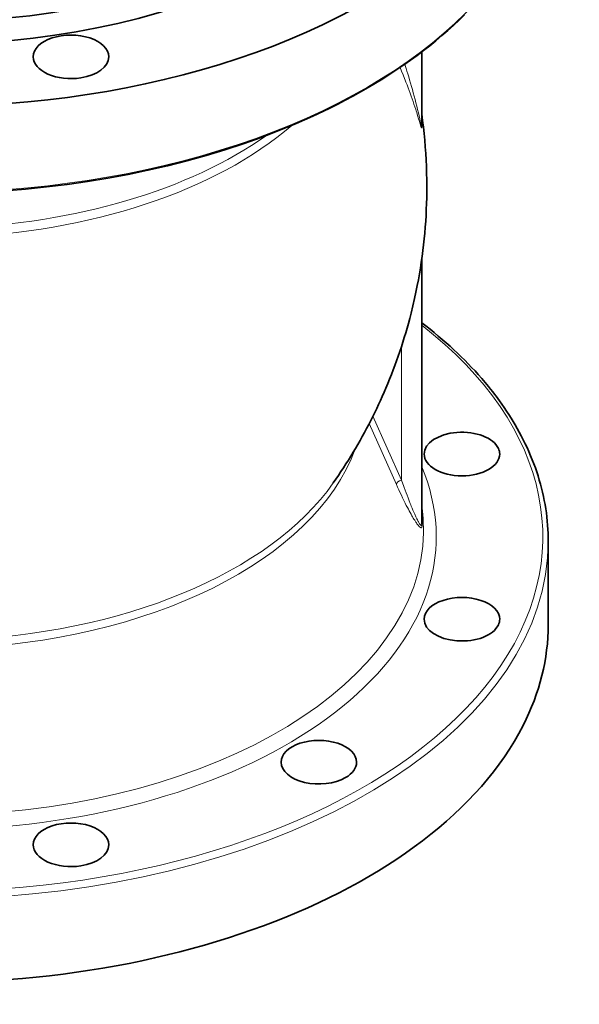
# Model space of a CAD drawing. Extents: x 140 to 961, y 46 to 839.
# Tile 9 of 10: x 857 to 961, y 535 to 718. Entities that reach past the tile are written whole.
import ezdxf

# ---------------------------------------------------------------- set-up
doc = ezdxf.new("R2010")
doc.units = 0

msp = doc.modelspace()

# ---------------------------------------------------------------- linework, layer by layer
at = {"color": 7, "lineweight": 35}
for p, q in [((931.79, 698.21), (931.79, 712.04)), ((931.79, 624.42), (931.79, 673.57)), ((955.25, 605.81), (955.25, 621.33))]:
    msp.add_line(p, q, dxfattribs=at)
at = {"color": 7, "lineweight": 13}
for p, q in [((928.04, 632.63), (928.04, 657.4)), ((922.06, 643.1), (927.1, 631.8)), ((922.76, 644.47), (928.04, 632.63))]:
    msp.add_line(p, q, dxfattribs=at)
at = {"color": 7, "lineweight": 35}
for points in [[(939.71, 718.92), (938.71, 717.93), (937.68, 716.97), (936.62, 716.01), (935.54, 715.06), (934.42, 714.12), (933.29, 713.2), (932.11, 712.28), (930.93, 711.39), (929.7, 710.49), (928.46, 709.62), (927.18, 708.75), (925.89, 707.9), (924.56, 707.06), (923.22, 706.24), (921.85, 705.42), (920.46, 704.62), (919.04, 703.84), (917.6, 703.07), (916.13, 702.31), (914.66, 701.57), (911.62, 700.13), (908.51, 698.75), (905.31, 697.44), (902.04, 696.19), (898.7, 695), (895.29, 693.88), (891.82, 692.83), (888.28, 691.85), (884.69, 690.94), (881.05, 690.09), (877.37, 689.33), (873.63, 688.63), (869.86, 688.01), (866.06, 687.46), (862.23, 686.99), (858.37, 686.6), (854.49, 686.28)], [(922.37, 643.69), (922.74, 644.42), (923.1, 645.16), (923.46, 645.91), (923.81, 646.65), (924.15, 647.4), (924.49, 648.16), (924.83, 648.92), (925.15, 649.68), (925.5, 650.52), (925.85, 651.36), (926.18, 652.2), (926.51, 653.05), (926.82, 653.9), (927.13, 654.75), (927.44, 655.6), (927.73, 656.46), (928.02, 657.33), (928.3, 658.19), (928.57, 659.06), (928.83, 659.93), (929.08, 660.81), (929.33, 661.69), (929.58, 662.62), (929.82, 663.56), (930.15, 664.92), (930.47, 666.28), (930.73, 667.49), (930.97, 668.71), (931.18, 669.78), (931.37, 670.86), (931.55, 671.94), (931.71, 673.02), (931.87, 674.1), (932.01, 675.19), (932.14, 676.27), (932.25, 677.36), (932.36, 678.45), (932.45, 679.54), (932.53, 680.64), (932.6, 681.73), (932.65, 682.83), (932.69, 683.93), (932.72, 684.99), (932.74, 686.06), (932.75, 687.17), (932.74, 688.29), (932.71, 689.53), (932.67, 690.78), (932.62, 692), (932.55, 693.23), (932.46, 694.45), (932.36, 695.67), (932.24, 696.89), (932.11, 698.11), (931.96, 699.32), (931.79, 700.54)], [(931.79, 661.81), (932.57, 661.21), (933.35, 660.59), (934.12, 659.97), (934.86, 659.35), (935.6, 658.72), (936.33, 658.09), (937.04, 657.45), (937.74, 656.81), (938.43, 656.16), (939.1, 655.51), (939.77, 654.85), (940.42, 654.19), (941.05, 653.53), (941.68, 652.86), (942.29, 652.18), (942.93, 651.45), (943.56, 650.72), (944.17, 649.97), (944.57, 649.48), (944.96, 648.99), (945.28, 648.58), (945.59, 648.17), (946.2, 647.34), (946.66, 646.7), (947.1, 646.06), (947.54, 645.41), (947.96, 644.78), (948.36, 644.14), (948.76, 643.49), (949.14, 642.85), (949.51, 642.2), (949.88, 641.54), (950.26, 640.83), (950.63, 640.11), (950.99, 639.38), (951.33, 638.64), (951.67, 637.9), (951.99, 637.15), (952.29, 636.41), (952.58, 635.66), (952.86, 634.91), (953.11, 634.16), (953.36, 633.4), (953.59, 632.64), (953.81, 631.89), (954.01, 631.13), (954.19, 630.37), (954.36, 629.61), (954.52, 628.84), (954.66, 628.08), (954.79, 627.31), (954.9, 626.55), (954.99, 625.78), (955.07, 625.01), (955.14, 624.24), (955.19, 623.47), (955.22, 622.76), (955.24, 622.04), (955.25, 621.33)]]:
    msp.add_lwpolyline(points, dxfattribs=at)
at = {"color": 7, "lineweight": 13}
for points in [[(927.78, 709.15), (928.06, 708.47), (928.34, 707.79), (928.61, 707.12), (928.74, 706.78), (928.87, 706.45), (929.08, 705.92), (929.28, 705.4), (929.47, 704.88), (929.66, 704.36), (929.85, 703.85), (930.02, 703.35), (930.2, 702.85), (930.36, 702.36), (930.52, 701.87), (930.68, 701.39), (930.77, 701.1), (930.87, 700.81), (931.04, 700.23), (931.23, 699.62), (931.37, 699.15), (931.5, 698.7), (931.57, 698.49), (931.6, 698.39), (931.63, 698.29), (931.66, 698.2), (931.68, 698.14), (931.71, 698.08), (931.72, 698.04), (931.73, 698.01), (931.74, 697.99), (931.75, 697.98), (931.76, 697.97), (931.77, 697.96), (931.77, 697.96), (931.78, 697.96), (931.78, 697.96), (931.78, 697.96), (931.79, 697.97), (931.79, 697.97), (931.79, 697.99), (931.8, 698.01), (931.8, 698.03), (931.8, 698.07), (931.8, 698.11), (931.8, 698.16), (931.8, 698.24), (931.79, 698.33)], [(928.65, 709.75), (928.77, 709.36), (928.9, 708.98), (929.06, 708.46), (929.22, 707.96), (929.38, 707.45), (929.56, 706.84), (929.74, 706.24), (929.91, 705.64), (930.08, 705.05), (930.24, 704.46), (930.41, 703.83), (930.58, 703.2), (930.73, 702.58), (930.89, 701.96), (931.03, 701.36), (931.17, 700.77), (931.3, 700.19), (931.42, 699.62), (931.51, 699.23), (931.59, 698.86), (931.64, 698.63), (931.67, 698.51), (931.71, 698.34), (931.72, 698.27), (931.75, 698.2), (931.76, 698.17), (931.77, 698.14), (931.77, 698.13), (931.77, 698.13), (931.78, 698.13), (931.78, 698.13), (931.78, 698.13), (931.78, 698.13), (931.78, 698.13), (931.79, 698.14), (931.79, 698.16), (931.79, 698.18), (931.79, 698.21)], [(928.04, 632.63), (928.28, 631.95), (928.41, 631.61), (928.53, 631.27), (928.71, 630.78), (928.89, 630.28), (929.08, 629.8), (929.26, 629.31), (929.47, 628.79), (929.67, 628.28), (929.77, 628.03), (929.87, 627.78), (930.03, 627.41), (930.18, 627.04), (930.33, 626.68), (930.49, 626.33), (930.57, 626.15), (930.65, 625.98), (930.72, 625.82), (930.79, 625.67), (930.89, 625.46), (930.99, 625.26), (931.09, 625.06), (931.14, 624.97), (931.19, 624.88), (931.26, 624.76), (931.32, 624.65), (931.39, 624.54), (931.44, 624.46), (931.47, 624.42), (931.5, 624.38), (931.54, 624.33), (931.57, 624.29), (931.59, 624.27), (931.61, 624.25), (931.62, 624.24), (931.64, 624.23), (931.65, 624.22), (931.66, 624.21), (931.68, 624.2), (931.69, 624.2), (931.7, 624.2), (931.71, 624.19), (931.72, 624.2), (931.73, 624.2), (931.74, 624.2), (931.75, 624.21), (931.76, 624.22), (931.77, 624.24), (931.77, 624.26), (931.78, 624.29), (931.79, 624.31), (931.79, 624.34), (931.79, 624.36), (931.79, 624.42)], [(927.1, 631.8), (927.33, 631.29), (927.56, 630.79), (927.79, 630.29), (928.02, 629.8), (928.25, 629.32), (928.49, 628.84), (928.61, 628.6), (928.72, 628.37), (928.94, 627.94), (929.05, 627.73), (929.15, 627.52), (929.32, 627.21), (929.48, 626.91), (929.64, 626.61), (929.81, 626.32), (929.9, 626.16), (929.99, 626), (930.11, 625.8), (930.22, 625.59), (930.34, 625.4), (930.49, 625.17), (930.56, 625.06), (930.63, 624.95), (930.72, 624.81), (930.81, 624.67), (930.91, 624.54), (930.96, 624.47), (931.02, 624.4), (931.07, 624.33), (931.12, 624.27), (931.18, 624.18), (931.25, 624.1), (931.32, 624.03), (931.35, 624), (931.39, 623.97), (931.42, 623.94), (931.45, 623.91), (931.49, 623.88), (931.53, 623.85), (931.55, 623.83), (931.57, 623.82), (931.59, 623.81), (931.61, 623.81), (931.63, 623.8), (931.65, 623.79), (931.68, 623.79), (931.7, 623.79), (931.72, 623.79), (931.74, 623.79), (931.75, 623.8), (931.77, 623.81), (931.78, 623.83), (931.79, 623.85), (931.81, 623.87), (931.81, 623.88), (931.82, 623.9), (931.83, 623.93), (931.84, 623.97), (931.84, 624), (931.85, 624.03), (931.85, 624.09), (931.85, 624.15), (931.85, 624.22), (931.85, 624.27), (931.84, 624.33), (931.84, 624.39), (931.83, 624.45), (931.81, 624.58), (931.79, 624.7)]]:
    msp.add_lwpolyline(points, dxfattribs=at)
at = {"color": 7, "lineweight": 35}
msp.add_arc((837.44, 686.85), 95.26, 324.9205, 333.0605, dxfattribs=at)
for centre, major_axis, start_param, end_param in [((840.25, 770.74), (92, 0), 2.856195, 7.068785), ((840.25, 768.29), (95, 0), 2.856194, 7.068785), ((840.25, 768.29), (115, 0), 3.141621, 6.283214), ((866.77, 711.13), (7, 0), 6.283168, 9.424761), ((866.77, 711.13), (7, 0), 3.141575, 4.974188), ((866.77, 711.13), (7, 0), 4.974188, 6.283168), ((939.25, 637.46), (7, 0), 0.261799, 3.14162), ((939.25, 637.46), (7, 0), 3.14162, 6.283212), ((939.25, 637.46), (7, 0), 0.000027, 0.261799), ((939.25, 606.82), (7, 0), 6.283158, 9.424751), ((939.25, 606.82), (7, 0), 3.141566, 6.021386), ((939.25, 606.82), (7, 0), 6.021386, 6.283158), ((840.25, 605.81), (115, 0), 3.141621, 5.997787), ((840.25, 605.81), (115, 0), 5.997787, 6.283214), ((912.72, 580.3), (7, 0), 0, 3.141593), ((912.72, 580.3), (7, 0), 3.141593, 5.497787), ((912.72, 580.3), (7, 0), 5.497787, 6.283185), ((866.77, 564.98), (7, 0), 6.283168, 9.424761), ((866.77, 564.98), (7, 0), 3.141575, 4.974188), ((866.77, 564.98), (7, 0), 4.974188, 6.283168)]:
    msp.add_ellipse(centre, major_axis=major_axis, ratio=0.57735, start_param=start_param, end_param=end_param, dxfattribs=at)
at = {"color": 7, "lineweight": 13}
for centre, major_axis, ratio, start_param, end_param in [((840.25, 752.37), (115, 0), 0.57735, 3.141621, 6.283214), ((840.25, 724.41), (-81.1, 0), 0.57735, 1.628769, 2.552778), ((840.25, 726.07), (-80.96, 0), 0.57735, 1.62883, 2.458142), ((840.25, 622.14), (114, 0), 0.57735, 4.834749, 6.921595), ((840.25, 648.04), (-80.96, 0), 0.57735, 1.62883, 2.933817), ((840.25, 622.14), (94.25, 0), 0.57735, 4.860616, 6.523274), ((840.25, 649.69), (-81.1, 0), 0.57735, 1.628769, 2.75634), ((928.04, 632.05), (0.913, 0.408), 0.542439, 1.333213, 2.853222), ((840.25, 623.48), (91.9, 0), 0.57735, 4.86118, 6.371023), ((840.25, 621.32), (115, 0), 0.57735, 4.834749, 6.283214)]:
    msp.add_ellipse(centre, major_axis=major_axis, ratio=ratio, start_param=start_param, end_param=end_param, dxfattribs=at)

doc.saveas('drawing.dxf')
